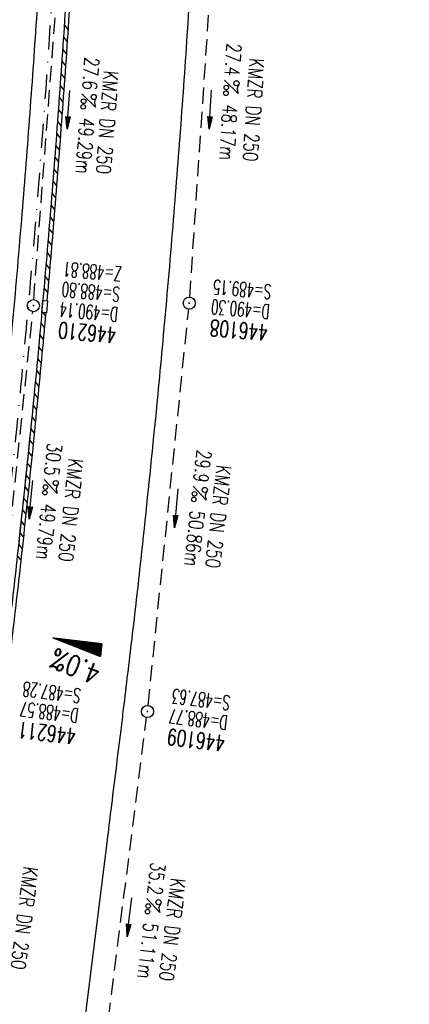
# Model space of a CAD drawing. Extents: x 459406 to 461721, y 413308 to 423218.
# Tile 65 of 256: x 461083 to 461131, y 415119 to 415241. Entities that reach past the tile are written whole.
import ezdxf
from ezdxf.enums import TextEntityAlignment as Align

# ---------------------------------------------------------------- set-up
doc = ezdxf.new("R2010")
doc.units = 0
doc.header["$LTSCALE"] = 2
doc.header["$MEASUREMENT"] = 0
for name, pattern in [('AUSGEZOGEN', [0]), ('GESTRICH-X2', [1.5, 1, -0.5]), ('STRICHPT-X3', [3, 1.5, -0.75, 0, -0.75])]:
    doc.linetypes.add(name, pattern=pattern)
doc.layers.get('0').update_dxf_attribs({"linetype": 'AUSGEZOGEN'})
for name, color, linetype in [('ACHSE', 1, 'STRICHPT-X3'), ('FBR', 8, 'CONTINUOUS'), ('GEF', 7, 'AUSGEZOGEN'), ('KANAL', 7, 'GESTRICH-X2'), ('PFEIL', 7, 'CONTINUOUS'), ('RINNE', 200, 'CONTINUOUS'), ('SCHACHTNR', 6, 'CONTINUOUS'), ('SCHSYMBOL', 7, 'AUSGEZOGEN'), ('TEXTO', 4, 'CONTINUOUS'), ('TEXTU', 4, 'CONTINUOUS')]:
    doc.layers.add(name, color=color, linetype=linetype)
doc.styles.add('ROMANS', font='romans.shx', dxfattribs={"width": 0.8})

# ---------------------------------------------------------------- blocks, each defined once
blk = doc.blocks.new('GST')
at = {"color": 0}
blk.add_circle((0, 0), 0.75, dxfattribs=at)
blk.add_point((0, 0), dxfattribs=at)
blk = doc.blocks.new('10')
blk.add_blockref('GST', (0, 0))
blk = doc.blocks.new('PROM')
blk.add_line((1.57, 1.82), (0.02, 0.02))
for centre, radius in [((0.32, 1.51), 0.317), ((0.94, 0.29), 0.283), ((1.64, 0.29), 0.283)]:
    blk.add_circle(centre, radius)
blk.add_arc((0.99, 2.68), 1.03, 239.1414, 303.3549)
blk = doc.blocks.new('PFEIL2')
at = {"color": 0}
for p, q in [((0.88, 0), (-2.4, -0.01)), ((0.88, -0.27), (0.88, 0.28)), ((0.88, 0.28), (2.43, 0.01)), ((0.91, 0.27), (0.88, 0.26)), ((0.97, 0.26), (0.88, 0.25)), ((1.02, 0.25), (0.88, 0.23)), ((1.07, 0.24), (0.88, 0.21)), ((1.13, 0.23), (0.88, 0.19)), ((1.18, 0.22), (0.88, 0.17)), ((1.24, 0.21), (0.88, 0.15)), ((1.29, 0.21), (0.88, 0.14)), ((1.34, 0.2), (0.88, 0.12)), ((1.4, 0.19), (0.88, 0.1)), ((1.45, 0.18), (0.88, 0.08)), ((1.51, 0.17), (0.88, 0.06)), ((1.56, 0.16), (0.88, 0.04)), ((1.61, 0.15), (0.88, 0.02)), ((1.67, 0.14), (0.88, 0.01)), ((1.72, 0.13), (0.88, -0.01)), ((1.78, 0.12), (0.88, -0.03)), ((1.83, 0.11), (0.88, -0.05)), ((1.88, 0.1), (0.88, -0.07)), ((1.94, 0.09), (0.88, -0.09)), ((2.05, 0.08), (0.88, -0.12)), ((1.99, 0.08), (0.88, -0.11)), ((2.1, 0.07), (0.88, -0.14)), ((2.15, 0.06), (0.88, -0.16)), ((2.21, 0.05), (0.88, -0.18)), ((2.26, 0.04), (0.88, -0.2)), ((2.32, 0.03), (0.88, -0.22)), ((2.37, 0.02), (0.88, -0.23)), ((2.42, 0.01), (0.88, -0.25)), ((2.43, 0.01), (0.88, -0.27))]:
    blk.add_line(p, q, dxfattribs=at)
blk = doc.blocks.new('*X8')
at = {"color": 0}
for p, q in [((725.83, 193.84), (727.44, 195.45)), ((725.83, 193.85), (727.43, 195.45)), ((725.83, 193.86), (727.42, 195.45)), ((725.83, 193.87), (727.41, 195.45)), ((725.83, 193.88), (727.4, 195.45)), ((725.83, 193.89), (727.39, 195.45)), ((725.83, 193.9), (727.38, 195.45)), ((725.83, 193.91), (727.37, 195.45)), ((725.83, 193.91), (727.37, 195.45)), ((725.83, 193.92), (727.36, 195.45)), ((725.83, 193.93), (727.35, 195.45)), ((725.83, 193.94), (727.34, 195.45)), ((725.83, 193.95), (727.33, 195.45)), ((725.83, 193.96), (727.32, 195.45)), ((725.83, 193.97), (727.31, 195.45)), ((725.83, 193.98), (727.3, 195.45)), ((725.83, 193.99), (727.29, 195.45)), ((725.83, 193.99), (727.29, 195.45)), ((725.83, 194), (727.28, 195.45)), ((725.83, 194.01), (727.27, 195.45)), ((725.83, 194.02), (727.26, 195.45)), ((725.83, 194.03), (727.25, 195.45)), ((725.83, 194.04), (727.24, 195.45)), ((725.83, 194.05), (727.23, 195.45)), ((725.83, 194.06), (727.22, 195.45)), ((725.83, 194.06), (727.21, 195.45)), ((725.83, 194.07), (727.21, 195.45)), ((725.83, 194.08), (727.2, 195.45)), ((725.83, 194.09), (727.19, 195.45)), ((725.83, 194.1), (727.18, 195.45)), ((725.83, 194.11), (727.17, 195.45)), ((725.83, 194.12), (727.16, 195.45)), ((725.83, 194.13), (727.15, 195.45)), ((725.83, 194.14), (727.14, 195.45)), ((725.83, 194.14), (727.14, 195.45)), ((725.83, 194.15), (727.13, 195.45)), ((725.83, 194.16), (727.12, 195.45)), ((725.83, 194.17), (727.11, 195.45)), ((725.83, 194.18), (727.1, 195.45)), ((725.83, 194.19), (727.09, 195.45)), ((725.83, 194.2), (727.08, 195.45)), ((725.83, 194.21), (727.07, 195.45)), ((725.83, 194.21), (727.06, 195.45)), ((725.83, 194.22), (727.06, 195.45)), ((725.83, 194.23), (727.05, 195.45)), ((725.83, 194.24), (727.04, 195.45)), ((725.83, 194.25), (727.03, 195.45)), ((725.83, 194.26), (727.02, 195.45)), ((725.83, 194.27), (727.01, 195.45)), ((725.83, 194.28), (727, 195.45)), ((725.83, 194.29), (726.99, 195.45)), ((725.83, 194.29), (726.99, 195.45)), ((725.83, 194.3), (726.98, 195.45)), ((725.83, 194.31), (726.97, 195.45)), ((725.83, 194.32), (726.96, 195.45)), ((725.83, 194.33), (726.95, 195.45)), ((725.83, 194.34), (726.94, 195.45)), ((725.83, 194.35), (726.93, 195.45)), ((725.83, 194.36), (726.92, 195.45)), ((725.83, 194.37), (726.91, 195.45)), ((725.83, 194.37), (726.91, 195.45)), ((725.83, 194.38), (726.9, 195.45)), ((725.83, 194.39), (726.89, 195.45)), ((725.83, 194.4), (726.88, 195.45)), ((725.83, 194.41), (726.87, 195.45)), ((725.83, 194.42), (726.86, 195.45)), ((725.83, 194.43), (726.85, 195.45)), ((725.83, 194.44), (726.84, 195.45)), ((725.83, 194.44), (726.83, 195.45)), ((725.83, 194.45), (726.83, 195.45)), ((725.83, 194.46), (726.82, 195.45)), ((725.83, 194.47), (726.81, 195.45)), ((725.83, 194.48), (726.8, 195.45)), ((725.83, 194.49), (726.79, 195.45)), ((725.83, 194.5), (726.78, 195.45)), ((725.83, 194.51), (726.77, 195.45)), ((725.83, 194.52), (726.76, 195.45)), ((725.83, 194.52), (726.76, 195.45)), ((725.83, 194.53), (726.75, 195.45)), ((725.83, 194.54), (726.74, 195.45)), ((725.83, 194.55), (726.73, 195.45)), ((725.83, 194.56), (726.72, 195.45)), ((725.83, 194.57), (726.71, 195.45)), ((725.83, 194.58), (726.7, 195.45)), ((725.83, 194.59), (726.69, 195.45)), ((725.83, 194.59), (726.68, 195.45)), ((725.83, 194.6), (726.68, 195.45)), ((725.83, 194.61), (726.67, 195.45)), ((725.83, 194.62), (726.66, 195.45)), ((725.83, 194.63), (726.65, 195.45)), ((725.83, 194.64), (726.64, 195.45)), ((725.83, 194.65), (726.63, 195.45)), ((725.83, 194.66), (726.62, 195.45)), ((725.83, 194.67), (726.61, 195.45)), ((725.83, 194.67), (726.61, 195.45)), ((725.83, 194.68), (726.6, 195.45)), ((725.83, 194.69), (726.59, 195.45)), ((725.83, 194.7), (726.58, 195.45)), ((725.83, 194.71), (726.57, 195.45)), ((725.83, 194.72), (726.56, 195.45)), ((725.83, 194.73), (726.55, 195.45)), ((725.83, 194.74), (726.54, 195.45)), ((725.83, 194.75), (726.53, 195.45)), ((725.83, 194.75), (726.53, 195.45)), ((725.83, 194.76), (726.52, 195.45)), ((725.83, 194.77), (726.51, 195.45)), ((725.83, 194.78), (726.5, 195.45)), ((725.83, 194.79), (726.49, 195.45)), ((725.83, 194.8), (726.48, 195.45)), ((725.83, 194.81), (726.47, 195.45)), ((725.83, 194.82), (726.46, 195.45)), ((725.83, 194.82), (726.45, 195.45)), ((725.83, 194.83), (726.45, 195.45)), ((725.83, 194.84), (726.44, 195.45)), ((725.83, 194.85), (726.43, 195.45)), ((725.83, 194.86), (726.42, 195.45)), ((725.83, 194.87), (726.41, 195.45)), ((725.83, 194.88), (726.4, 195.45)), ((725.83, 194.89), (726.39, 195.45)), ((725.83, 194.9), (726.38, 195.45)), ((725.83, 194.9), (726.38, 195.45)), ((725.83, 194.91), (726.37, 195.45)), ((725.83, 194.92), (726.36, 195.45)), ((725.83, 194.93), (726.35, 195.45)), ((725.83, 194.94), (726.34, 195.45)), ((725.83, 194.95), (726.33, 195.45)), ((725.83, 194.96), (726.32, 195.45)), ((725.83, 194.97), (726.31, 195.45)), ((725.83, 194.98), (726.3, 195.45)), ((725.83, 194.98), (726.3, 195.45)), ((725.83, 194.99), (726.29, 195.45)), ((725.83, 195), (726.28, 195.45)), ((725.83, 195.01), (726.27, 195.45)), ((725.83, 195.02), (726.26, 195.45)), ((725.83, 195.03), (726.25, 195.45)), ((725.83, 195.04), (726.24, 195.45)), ((725.83, 195.05), (726.23, 195.45)), ((725.83, 195.05), (726.22, 195.45)), ((725.83, 195.06), (726.22, 195.45)), ((725.83, 195.07), (726.21, 195.45)), ((725.83, 195.08), (726.2, 195.45)), ((725.83, 195.09), (726.19, 195.45)), ((725.83, 195.1), (726.18, 195.45)), ((725.83, 195.11), (726.17, 195.45)), ((725.83, 195.12), (726.16, 195.45)), ((725.83, 195.13), (726.15, 195.45)), ((725.83, 195.13), (726.15, 195.45)), ((725.83, 195.14), (726.14, 195.45)), ((725.83, 195.15), (726.13, 195.45)), ((725.83, 195.16), (726.12, 195.45)), ((725.83, 195.17), (726.11, 195.45)), ((725.83, 195.18), (726.1, 195.45)), ((725.83, 195.19), (726.09, 195.45)), ((725.83, 195.2), (726.08, 195.45)), ((725.83, 195.2), (726.07, 195.45)), ((725.83, 195.21), (726.07, 195.45)), ((725.83, 195.22), (726.06, 195.45)), ((725.83, 195.23), (726.05, 195.45)), ((725.83, 195.24), (726.04, 195.45)), ((725.83, 195.25), (726.03, 195.45)), ((725.83, 195.26), (726.02, 195.45)), ((725.83, 195.27), (726.01, 195.45)), ((725.83, 195.28), (726, 195.45)), ((725.83, 195.28), (726, 195.45)), ((725.83, 195.29), (725.99, 195.45)), ((725.83, 195.3), (725.98, 195.45)), ((725.83, 195.31), (725.97, 195.45)), ((725.83, 195.32), (725.96, 195.45)), ((725.83, 195.33), (725.95, 195.45)), ((725.83, 195.34), (725.94, 195.45)), ((725.83, 195.35), (725.93, 195.45)), ((725.83, 195.36), (725.92, 195.45)), ((725.83, 195.36), (725.92, 195.45)), ((725.83, 195.37), (725.91, 195.45)), ((725.83, 195.38), (725.9, 195.45)), ((725.83, 195.39), (725.89, 195.45)), ((725.83, 195.4), (725.88, 195.45)), ((725.83, 195.41), (725.87, 195.45)), ((725.83, 195.42), (725.86, 195.45)), ((725.83, 195.43), (725.85, 195.45)), ((725.83, 195.43), (725.84, 195.45)), ((725.83, 195.44), (725.84, 195.45)), ((725.83, 193.83), (727.43, 195.43)), ((725.83, 193.82), (727.43, 195.42)), ((725.83, 193.81), (727.43, 195.41)), ((725.83, 193.8), (727.42, 195.4)), ((725.83, 193.79), (727.42, 195.38)), ((725.83, 193.78), (727.42, 195.37)), ((725.83, 193.77), (727.41, 195.36)), ((725.83, 193.76), (727.41, 195.35)), ((725.83, 193.76), (727.41, 195.34)), ((725.83, 193.75), (727.4, 195.32)), ((725.83, 193.74), (727.4, 195.31)), ((725.83, 193.73), (727.4, 195.3)), ((725.83, 193.72), (727.4, 195.29)), ((725.83, 193.71), (727.39, 195.28)), ((725.83, 193.7), (727.39, 195.26)), ((725.83, 193.69), (727.39, 195.25)), ((725.83, 193.68), (727.38, 195.24)), ((725.83, 193.68), (727.38, 195.23)), ((725.83, 193.67), (727.38, 195.22)), ((725.83, 193.66), (727.37, 195.2)), ((725.83, 193.65), (727.37, 195.19)), ((725.83, 193.64), (727.37, 195.18)), ((725.83, 193.63), (727.36, 195.17)), ((725.83, 193.62), (727.36, 195.16)), ((725.83, 193.61), (727.36, 195.14)), ((725.83, 193.61), (727.35, 195.13)), ((725.83, 193.6), (727.35, 195.12)), ((725.83, 193.59), (727.35, 195.11)), ((725.83, 193.58), (727.34, 195.1)), ((725.83, 193.57), (727.34, 195.08)), ((725.83, 193.56), (727.34, 195.07)), ((725.83, 193.55), (727.34, 195.06)), ((725.83, 193.54), (727.33, 195.05)), ((725.83, 193.53), (727.33, 195.04)), ((725.83, 193.53), (727.33, 195.02)), ((725.83, 193.52), (727.32, 195.01)), ((725.83, 193.51), (727.32, 195)), ((725.83, 193.5), (727.32, 194.99)), ((725.83, 193.49), (727.31, 194.98)), ((725.83, 193.48), (727.31, 194.96)), ((725.83, 193.47), (727.31, 194.95)), ((725.83, 193.46), (727.3, 194.94)), ((725.83, 193.45), (727.3, 194.93)), ((725.83, 193.45), (727.3, 194.92)), ((725.83, 193.44), (727.29, 194.91)), ((725.83, 193.43), (727.29, 194.89)), ((725.83, 193.42), (727.29, 194.88)), ((725.83, 193.41), (727.29, 194.87)), ((725.83, 193.4), (727.28, 194.86)), ((725.83, 193.39), (727.28, 194.85)), ((725.83, 193.38), (727.28, 194.83)), ((725.83, 193.38), (727.27, 194.82)), ((725.83, 193.37), (727.27, 194.81)), ((725.83, 193.36), (727.27, 194.8)), ((725.83, 193.35), (727.26, 194.79)), ((725.83, 193.34), (727.26, 194.77)), ((725.83, 193.33), (727.26, 194.76)), ((725.83, 193.32), (727.25, 194.75)), ((725.83, 193.31), (727.25, 194.74)), ((725.83, 193.3), (727.25, 194.73)), ((725.83, 193.3), (727.24, 194.71)), ((725.83, 193.29), (727.24, 194.7)), ((725.83, 193.28), (727.24, 194.69)), ((725.83, 193.27), (727.23, 194.68)), ((725.83, 193.26), (727.23, 194.67)), ((725.83, 193.25), (727.23, 194.65)), ((725.83, 193.24), (727.23, 194.64)), ((725.83, 193.23), (727.22, 194.63)), ((725.83, 193.22), (727.22, 194.62)), ((725.83, 193.22), (727.22, 194.61)), ((725.83, 193.21), (727.21, 194.59)), ((725.83, 193.2), (727.21, 194.58)), ((725.83, 193.19), (727.21, 194.57)), ((725.83, 193.18), (727.2, 194.56)), ((725.83, 193.17), (727.2, 194.55)), ((725.83, 193.16), (727.2, 194.53)), ((725.83, 193.15), (727.19, 194.52)), ((725.83, 193.15), (727.19, 194.51)), ((725.83, 193.14), (727.19, 194.5)), ((725.83, 193.13), (727.18, 194.49)), ((725.83, 193.12), (727.18, 194.47)), ((725.83, 193.11), (727.18, 194.46)), ((725.83, 193.1), (727.17, 194.45)), ((725.83, 193.09), (727.17, 194.44)), ((725.83, 193.08), (727.17, 194.43)), ((725.83, 193.07), (727.17, 194.41)), ((725.83, 193.07), (727.16, 194.4)), ((725.83, 193.06), (727.16, 194.39)), ((725.83, 193.05), (727.16, 194.38)), ((725.83, 193.04), (727.15, 194.37)), ((725.83, 193.03), (727.15, 194.35)), ((725.83, 193.02), (727.15, 194.34)), ((725.83, 193.01), (727.14, 194.33)), ((725.83, 193), (727.14, 194.32)), ((725.83, 193), (727.14, 194.31)), ((725.83, 192.99), (727.13, 194.29)), ((725.83, 192.98), (727.13, 194.28)), ((725.83, 192.97), (727.13, 194.27)), ((725.83, 192.96), (727.12, 194.26)), ((725.83, 192.95), (727.12, 194.25)), ((725.83, 192.94), (727.12, 194.23)), ((725.83, 192.93), (727.11, 194.22)), ((725.83, 192.92), (727.11, 194.21)), ((725.83, 192.92), (727.11, 194.2)), ((725.83, 192.91), (727.11, 194.19)), ((725.83, 192.9), (727.1, 194.17)), ((725.83, 192.89), (727.1, 194.16)), ((725.83, 192.88), (727.1, 194.15)), ((725.83, 192.87), (727.09, 194.14)), ((725.83, 192.86), (727.09, 194.13)), ((725.83, 192.85), (727.09, 194.11)), ((725.83, 192.84), (727.08, 194.1)), ((725.83, 192.84), (727.08, 194.09)), ((725.83, 192.83), (727.08, 194.08)), ((725.83, 192.82), (727.07, 194.07)), ((725.83, 192.81), (727.07, 194.05)), ((725.83, 192.8), (727.07, 194.04)), ((725.83, 192.79), (727.06, 194.03)), ((725.83, 192.78), (727.06, 194.02)), ((725.83, 192.77), (727.06, 194.01)), ((725.83, 192.77), (727.05, 193.99)), ((725.83, 192.76), (727.05, 193.98)), ((725.83, 192.75), (727.05, 193.97)), ((725.83, 192.74), (727.05, 193.96)), ((725.83, 192.73), (727.04, 193.95)), ((725.83, 192.72), (727.04, 193.93)), ((725.83, 192.71), (727.04, 193.92)), ((725.83, 192.7), (727.03, 193.91)), ((725.83, 192.69), (727.03, 193.9)), ((725.83, 192.69), (727.03, 193.89)), ((725.83, 192.68), (727.02, 193.87)), ((725.83, 192.67), (727.02, 193.86)), ((725.83, 192.66), (727.02, 193.85)), ((725.83, 192.65), (727.01, 193.84)), ((725.83, 192.64), (727.01, 193.83)), ((725.83, 192.63), (727.01, 193.81)), ((725.83, 192.62), (727, 193.8)), ((725.83, 192.62), (727, 193.79)), ((725.83, 192.61), (727, 193.78)), ((725.83, 192.6), (726.99, 193.77)), ((725.83, 192.59), (726.99, 193.75)), ((725.83, 192.58), (726.99, 193.74)), ((725.83, 192.57), (726.99, 193.73)), ((725.83, 192.56), (726.98, 193.72)), ((725.83, 192.55), (726.98, 193.71)), ((725.83, 192.54), (726.98, 193.69)), ((725.83, 192.54), (726.97, 193.68)), ((725.83, 192.53), (726.97, 193.67)), ((725.83, 192.52), (726.97, 193.66)), ((725.83, 192.51), (726.96, 193.65)), ((725.83, 192.5), (726.96, 193.63)), ((725.83, 192.49), (726.96, 193.62)), ((725.83, 192.48), (726.95, 193.61)), ((725.83, 192.47), (726.95, 193.6)), ((725.83, 192.46), (726.95, 193.59)), ((725.83, 192.46), (726.94, 193.57)), ((725.83, 192.45), (726.94, 193.56)), ((725.83, 192.44), (726.94, 193.55)), ((725.83, 192.43), (726.94, 193.54)), ((725.83, 192.42), (726.93, 193.53)), ((725.83, 192.41), (726.93, 193.51)), ((725.83, 192.4), (726.93, 193.5)), ((725.83, 192.39), (726.92, 193.49)), ((725.83, 192.39), (726.92, 193.48)), ((725.83, 192.38), (726.92, 193.47)), ((725.83, 192.37), (726.91, 193.45)), ((725.83, 192.36), (726.91, 193.44)), ((725.83, 192.35), (726.91, 193.43)), ((725.83, 192.34), (726.9, 193.42)), ((725.83, 192.33), (726.9, 193.41)), ((725.83, 192.32), (726.9, 193.39)), ((725.83, 192.31), (726.89, 193.38)), ((725.83, 192.31), (726.89, 193.37)), ((725.83, 192.3), (726.89, 193.36)), ((725.83, 192.29), (726.88, 193.35)), ((725.83, 192.28), (726.88, 193.33)), ((725.83, 192.27), (726.88, 193.32)), ((725.83, 192.26), (726.88, 193.31)), ((725.83, 192.25), (726.87, 193.3)), ((725.83, 192.24), (726.87, 193.29)), ((725.83, 192.24), (726.87, 193.27)), ((725.83, 192.23), (726.86, 193.26)), ((725.83, 192.22), (726.86, 193.25)), ((725.83, 192.21), (726.86, 193.24)), ((725.83, 192.2), (726.85, 193.23)), ((725.83, 192.19), (726.85, 193.21)), ((725.83, 192.18), (726.85, 193.2)), ((725.83, 192.17), (726.84, 193.19)), ((725.83, 192.16), (726.84, 193.18)), ((725.83, 192.16), (726.84, 193.17)), ((725.83, 192.15), (726.83, 193.15)), ((725.83, 192.14), (726.83, 193.14)), ((725.83, 192.13), (726.83, 193.13)), ((725.83, 192.12), (726.82, 193.12)), ((725.83, 192.11), (726.82, 193.11)), ((725.83, 192.1), (726.82, 193.09)), ((725.83, 192.09), (726.82, 193.08)), ((725.83, 192.08), (726.81, 193.07)), ((725.83, 192.08), (726.81, 193.06)), ((725.83, 192.07), (726.81, 193.05)), ((725.83, 192.06), (726.8, 193.03)), ((725.83, 192.05), (726.8, 193.02)), ((725.83, 192.04), (726.8, 193.01)), ((725.83, 192.03), (726.79, 193)), ((725.83, 192.02), (726.79, 192.99)), ((725.83, 192.01), (726.79, 192.97)), ((725.83, 192.01), (726.78, 192.96)), ((725.83, 192), (726.78, 192.95)), ((725.83, 191.99), (726.78, 192.94)), ((725.83, 191.98), (726.77, 192.93)), ((725.83, 191.97), (726.77, 192.91)), ((725.83, 191.96), (726.77, 192.9)), ((725.83, 191.95), (726.76, 192.89)), ((725.83, 191.94), (726.76, 192.88)), ((725.83, 191.93), (726.76, 192.87)), ((725.83, 191.93), (726.76, 192.85)), ((725.83, 191.92), (726.75, 192.84)), ((725.83, 191.91), (726.75, 192.83)), ((725.83, 191.9), (726.75, 192.82)), ((725.83, 191.89), (726.74, 192.81)), ((725.83, 191.88), (726.74, 192.79)), ((725.83, 191.87), (726.74, 192.78)), ((725.83, 191.86), (726.73, 192.77)), ((725.83, 191.85), (726.73, 192.76)), ((725.83, 191.85), (726.73, 192.75)), ((725.83, 191.84), (726.72, 192.73)), ((725.83, 191.83), (726.72, 192.72)), ((725.83, 191.82), (726.72, 192.71)), ((725.83, 191.81), (726.71, 192.7)), ((725.83, 191.8), (726.71, 192.69)), ((725.83, 191.79), (726.71, 192.67)), ((725.83, 191.78), (726.7, 192.66)), ((725.83, 191.78), (726.7, 192.65)), ((725.83, 191.77), (726.7, 192.64)), ((725.83, 191.76), (726.7, 192.63)), ((725.83, 191.75), (726.69, 192.61)), ((725.83, 191.74), (726.69, 192.6)), ((725.83, 191.73), (726.69, 192.59)), ((725.83, 191.72), (726.68, 192.58)), ((725.83, 191.71), (726.68, 192.57)), ((725.83, 191.7), (726.68, 192.55)), ((725.83, 191.7), (726.67, 192.54)), ((725.83, 191.69), (726.67, 192.53)), ((725.83, 191.68), (726.67, 192.52)), ((725.83, 191.67), (726.66, 192.51)), ((725.83, 191.66), (726.66, 192.49)), ((725.83, 191.65), (726.66, 192.48)), ((725.83, 191.64), (726.65, 192.47)), ((725.83, 191.63), (726.65, 192.46)), ((725.83, 191.63), (726.65, 192.45)), ((725.83, 191.62), (726.64, 192.43)), ((725.83, 191.61), (726.64, 192.42)), ((725.83, 191.6), (726.64, 192.41)), ((725.83, 191.59), (726.64, 192.4)), ((725.83, 191.58), (726.63, 192.39)), ((725.83, 191.57), (726.63, 192.37)), ((725.83, 191.56), (726.63, 192.36)), ((725.83, 191.55), (726.62, 192.35)), ((725.83, 191.55), (726.62, 192.34)), ((725.83, 191.54), (726.62, 192.33)), ((725.83, 191.53), (726.61, 192.31)), ((725.83, 191.52), (726.61, 192.3)), ((725.83, 191.51), (726.61, 192.29)), ((725.83, 191.5), (726.6, 192.28)), ((725.83, 191.49), (726.6, 192.27)), ((725.83, 191.48), (726.6, 192.25)), ((725.83, 191.47), (726.59, 192.24)), ((725.83, 191.47), (726.59, 192.23)), ((725.83, 191.46), (726.59, 192.22)), ((725.83, 191.45), (726.59, 192.21)), ((725.83, 191.44), (726.58, 192.19)), ((725.83, 191.43), (726.58, 192.18)), ((725.83, 191.42), (726.58, 192.17)), ((725.83, 191.41), (726.57, 192.16)), ((725.83, 191.4), (726.57, 192.15)), ((725.83, 191.4), (726.57, 192.13)), ((725.83, 191.39), (726.56, 192.12)), ((725.83, 191.38), (726.56, 192.11)), ((725.83, 191.37), (726.56, 192.1)), ((725.83, 191.36), (726.55, 192.09)), ((725.83, 191.35), (726.55, 192.07)), ((725.83, 191.34), (726.55, 192.06)), ((725.83, 191.33), (726.54, 192.05)), ((725.83, 191.32), (726.54, 192.04)), ((725.83, 191.32), (726.54, 192.03)), ((725.83, 191.31), (726.53, 192.01)), ((725.83, 191.3), (726.53, 192)), ((725.83, 191.29), (726.53, 191.99)), ((725.83, 191.28), (726.53, 191.98)), ((725.83, 191.27), (726.52, 191.97)), ((725.83, 191.26), (726.52, 191.95)), ((725.83, 191.25), (726.52, 191.94)), ((725.83, 191.25), (726.51, 191.93)), ((725.83, 191.24), (726.51, 191.92)), ((725.83, 191.23), (726.51, 191.91)), ((725.83, 191.22), (726.5, 191.89)), ((725.83, 191.21), (726.5, 191.88)), ((725.83, 191.2), (726.5, 191.87)), ((725.83, 191.19), (726.49, 191.86)), ((725.83, 191.18), (726.49, 191.85)), ((725.83, 191.17), (726.49, 191.84)), ((725.83, 191.17), (726.48, 191.82)), ((725.83, 191.16), (726.48, 191.81)), ((725.83, 191.15), (726.48, 191.8)), ((725.83, 191.14), (726.47, 191.79)), ((725.83, 191.13), (726.47, 191.78)), ((725.83, 191.12), (726.47, 191.76)), ((725.83, 191.11), (726.47, 191.75)), ((725.83, 191.1), (726.46, 191.74)), ((725.83, 191.09), (726.46, 191.73)), ((725.83, 191.09), (726.46, 191.72)), ((725.83, 191.08), (726.45, 191.7)), ((725.83, 191.07), (726.45, 191.69)), ((725.83, 191.06), (726.45, 191.68)), ((725.83, 191.05), (726.44, 191.67)), ((725.83, 191.04), (726.44, 191.66)), ((725.83, 191.03), (726.44, 191.64)), ((725.83, 191.02), (726.43, 191.63)), ((725.83, 191.02), (726.43, 191.62)), ((725.83, 191.01), (726.43, 191.61)), ((725.83, 191), (726.42, 191.6)), ((725.83, 190.99), (726.42, 191.58)), ((725.83, 190.98), (726.42, 191.57)), ((725.83, 190.97), (726.41, 191.56)), ((725.83, 190.96), (726.41, 191.55)), ((725.83, 190.95), (726.41, 191.54)), ((725.83, 190.94), (726.41, 191.52)), ((725.83, 190.94), (726.4, 191.51)), ((725.83, 190.93), (726.4, 191.5)), ((725.83, 190.92), (726.4, 191.49)), ((725.83, 190.91), (726.39, 191.48)), ((725.83, 190.9), (726.39, 191.46)), ((725.83, 190.89), (726.39, 191.45)), ((725.83, 190.88), (726.38, 191.44)), ((725.83, 190.87), (726.38, 191.43)), ((725.83, 190.87), (726.38, 191.42)), ((725.83, 190.86), (726.37, 191.4)), ((725.83, 190.85), (726.37, 191.39)), ((725.83, 190.84), (726.37, 191.38)), ((725.83, 190.83), (726.36, 191.37)), ((725.83, 190.82), (726.36, 191.36)), ((725.83, 190.81), (726.36, 191.34)), ((725.83, 190.8), (726.35, 191.33)), ((725.83, 190.79), (726.35, 191.32)), ((725.83, 190.79), (726.35, 191.31)), ((725.83, 190.78), (726.35, 191.3)), ((725.83, 190.77), (726.34, 191.28)), ((725.83, 190.76), (726.34, 191.27)), ((725.83, 190.75), (726.34, 191.26)), ((725.83, 190.74), (726.33, 191.25)), ((725.83, 190.73), (726.33, 191.24)), ((725.83, 190.72), (726.33, 191.22)), ((725.83, 190.71), (726.32, 191.21)), ((725.83, 190.71), (726.32, 191.2)), ((725.83, 190.7), (726.32, 191.19)), ((725.83, 190.69), (726.31, 191.18)), ((725.83, 190.68), (726.31, 191.16)), ((725.83, 190.67), (726.31, 191.15)), ((725.83, 190.66), (726.3, 191.14)), ((725.83, 190.65), (726.3, 191.13)), ((725.83, 190.64), (726.3, 191.12)), ((725.83, 190.64), (726.29, 191.1)), ((725.83, 190.63), (726.29, 191.09)), ((725.83, 190.62), (726.29, 191.08)), ((725.83, 190.61), (726.29, 191.07)), ((725.83, 190.6), (726.28, 191.06)), ((725.83, 190.59), (726.28, 191.04)), ((725.83, 190.58), (726.28, 191.03)), ((725.83, 190.57), (726.27, 191.02)), ((725.83, 190.56), (726.27, 191.01)), ((725.83, 190.56), (726.27, 191)), ((725.83, 190.55), (726.26, 190.98)), ((725.83, 190.54), (726.26, 190.97)), ((725.83, 190.53), (726.26, 190.96)), ((725.83, 190.52), (726.25, 190.95)), ((725.83, 190.51), (726.25, 190.94)), ((725.83, 190.5), (726.25, 190.92)), ((725.83, 190.49), (726.24, 190.91)), ((725.83, 190.48), (726.24, 190.9)), ((725.83, 190.48), (726.24, 190.89)), ((725.83, 190.47), (726.24, 190.88)), ((725.83, 190.46), (726.23, 190.86)), ((725.83, 190.45), (726.23, 190.85)), ((725.83, 190.44), (726.23, 190.84)), ((725.83, 190.43), (726.22, 190.83)), ((725.83, 190.42), (726.22, 190.82)), ((725.83, 190.41), (726.22, 190.8)), ((725.83, 190.41), (726.21, 190.79)), ((725.83, 190.4), (726.21, 190.78)), ((725.83, 190.39), (726.21, 190.77)), ((725.83, 190.38), (726.2, 190.76)), ((725.83, 190.37), (726.2, 190.74)), ((725.83, 190.36), (726.2, 190.73)), ((725.83, 190.35), (726.19, 190.72)), ((725.83, 190.34), (726.19, 190.71)), ((725.83, 190.33), (726.19, 190.7)), ((725.83, 190.33), (726.18, 190.68)), ((725.83, 190.32), (726.18, 190.67)), ((725.83, 190.31), (726.18, 190.66)), ((725.83, 190.3), (726.18, 190.65)), ((725.83, 190.29), (726.17, 190.64)), ((725.83, 190.28), (726.17, 190.62)), ((725.83, 190.27), (726.17, 190.61)), ((725.83, 190.26), (726.16, 190.6)), ((725.83, 190.26), (726.16, 190.59)), ((725.83, 190.25), (726.16, 190.58)), ((725.83, 190.24), (726.15, 190.56)), ((725.83, 190.23), (726.15, 190.55)), ((725.83, 190.22), (726.15, 190.54)), ((725.83, 190.21), (726.14, 190.53)), ((725.83, 190.2), (726.14, 190.52)), ((725.83, 190.19), (726.14, 190.5)), ((725.83, 190.18), (726.13, 190.49)), ((725.83, 190.18), (726.13, 190.48)), ((725.83, 190.17), (726.13, 190.47)), ((725.83, 190.16), (726.12, 190.46)), ((725.83, 190.15), (726.12, 190.44)), ((725.83, 190.14), (726.12, 190.43)), ((725.83, 190.13), (726.12, 190.42)), ((725.83, 190.12), (726.11, 190.41)), ((725.83, 190.11), (726.11, 190.4)), ((725.83, 190.1), (726.11, 190.38)), ((725.83, 190.1), (726.1, 190.37)), ((725.83, 190.09), (726.1, 190.36)), ((725.83, 190.08), (726.1, 190.35)), ((725.83, 190.07), (726.09, 190.34)), ((725.83, 190.06), (726.09, 190.32)), ((725.83, 190.05), (726.09, 190.31)), ((725.83, 190.04), (726.08, 190.3)), ((725.83, 190.03), (726.08, 190.29)), ((725.83, 190.03), (726.08, 190.28)), ((725.83, 190.02), (726.07, 190.26)), ((725.83, 190.01), (726.07, 190.25)), ((725.83, 190), (726.07, 190.24)), ((725.83, 189.99), (726.06, 190.23)), ((725.83, 189.98), (726.06, 190.22)), ((725.83, 189.97), (726.06, 190.2)), ((725.83, 189.96), (726.06, 190.19)), ((725.83, 189.95), (726.05, 190.18)), ((725.83, 189.95), (726.05, 190.17)), ((725.83, 189.94), (726.05, 190.16)), ((725.83, 189.93), (726.04, 190.14)), ((725.83, 189.92), (726.04, 190.13)), ((725.83, 189.91), (726.04, 190.12)), ((725.83, 189.9), (726.03, 190.11)), ((725.83, 189.89), (726.03, 190.1)), ((725.83, 189.88), (726.03, 190.08)), ((725.83, 189.88), (726.02, 190.07)), ((725.83, 189.87), (726.02, 190.06)), ((725.83, 189.86), (726.02, 190.05)), ((725.83, 189.85), (726.01, 190.04)), ((725.83, 189.84), (726.01, 190.02)), ((725.83, 189.83), (726.01, 190.01)), ((725.83, 189.82), (726, 190)), ((725.83, 189.81), (726, 189.99)), ((725.83, 189.8), (726, 189.98)), ((725.83, 189.8), (726, 189.96)), ((725.83, 189.79), (725.99, 189.95)), ((725.83, 189.78), (725.99, 189.94)), ((725.83, 189.77), (725.99, 189.93)), ((725.83, 189.76), (725.98, 189.92)), ((725.83, 189.75), (725.98, 189.9)), ((725.83, 189.74), (725.98, 189.89)), ((725.83, 189.73), (725.97, 189.88)), ((725.83, 189.72), (725.97, 189.87)), ((725.83, 189.72), (725.97, 189.86)), ((725.83, 189.71), (725.96, 189.84)), ((725.83, 189.7), (725.96, 189.83)), ((725.83, 189.69), (725.96, 189.82)), ((725.83, 189.68), (725.95, 189.81)), ((725.83, 189.67), (725.95, 189.8)), ((725.83, 189.66), (725.95, 189.78)), ((725.83, 189.65), (725.94, 189.77)), ((725.83, 189.65), (725.94, 189.76)), ((725.83, 189.64), (725.94, 189.75)), ((725.83, 189.63), (725.94, 189.74)), ((725.83, 189.62), (725.93, 189.72)), ((725.83, 189.61), (725.93, 189.71)), ((725.83, 189.6), (725.93, 189.7)), ((725.83, 189.59), (725.92, 189.69)), ((725.83, 189.58), (725.92, 189.68)), ((725.83, 189.57), (725.92, 189.66)), ((725.83, 189.57), (725.91, 189.65)), ((725.83, 189.56), (725.91, 189.64)), ((725.83, 189.55), (725.91, 189.63)), ((725.83, 189.54), (725.9, 189.62)), ((725.83, 189.53), (725.9, 189.6)), ((725.83, 189.52), (725.9, 189.59)), ((725.83, 189.51), (725.89, 189.58)), ((725.83, 189.5), (725.89, 189.57)), ((725.83, 189.49), (725.89, 189.56)), ((725.83, 189.49), (725.89, 189.54)), ((725.83, 189.48), (725.88, 189.53)), ((725.83, 189.47), (725.88, 189.52)), ((725.83, 189.46), (725.88, 189.51)), ((725.83, 189.45), (725.87, 189.5)), ((725.83, 189.44), (725.87, 189.48)), ((725.83, 189.43), (725.87, 189.47)), ((725.83, 189.42), (725.86, 189.46)), ((725.83, 189.42), (725.86, 189.45)), ((725.83, 189.41), (725.86, 189.44)), ((725.83, 189.4), (725.85, 189.42)), ((725.83, 189.39), (725.85, 189.41)), ((725.83, 189.38), (725.85, 189.4)), ((725.83, 189.37), (725.84, 189.39)), ((725.83, 189.36), (725.84, 189.38)), ((725.83, 189.35), (725.84, 189.36)), ((725.83, 189.34), (725.83, 189.35)), ((725.83, 189.34), (725.83, 189.34))]:
    blk.add_line(p, q, dxfattribs=at)
blk = doc.blocks.new('GEF')
at = {"color": 0}
for p, q in [((0.01, 0.02), (0.01, 6.15)), ((1.62, 6.15), (0.01, 0.02)), ((0.01, 6.15), (1.62, 6.15))]:
    blk.add_line(p, q, dxfattribs=at)
blk.add_blockref('*X8', (-725.82, -189.3), dxfattribs=at)

msp = doc.modelspace()

# ---------------------------------------------------------------- linework, layer by layer
at = {"layer": 'ACHSE', "flags": 128}
msp.add_lwpolyline([(460985.55, 416976.25), (460982.74, 416926.33), (460979.94, 416876.41), (460977.13, 416826.49), (460974.32, 416776.57), (460971.52, 416726.64), (460968.71, 416676.72), (460965.91, 416626.8), (460963.1, 416576.88, 0), (460961.73, 416552.57, 0), (460960.29, 416526.96, -0.000009), (460958.89, 416502, 0.00001), (460957.49, 416477.04, 0.000001), (460956.79, 416464.56, -0.000001), (460956.08, 416452.08), (460954.68, 416427.12), (460953.28, 416402.16), (460951.88, 416377.2, 0.000027), (460951.18, 416364.91, -0.000114), (460950.49, 416352.62, -0.000169), (460950.49, 416352.58, 0.000019), (460950.47, 416352.23, 0.002347), (460949.96, 416342.5, 0.0015), (460949.28, 416327.26, 0.002663), (460948.89, 416316.3, 0.002084), (460948.51, 416302.28, 0.002087), (460948.28, 416289.78, 0.002085), (460948.16, 416277.28, 0.002085), (460948.14, 416264.78, 0.002085), (460948.22, 416252.28, 0.002086), (460948.41, 416239.77, 0.002088), (460948.7, 416227.28, 0.002084), (460949.09, 416214.79, 0.002083), (460949.59, 416202.3, 0.002081), (460950.2, 416189.81, 0.002082), (460950.91, 416177.34, 0.002086), (460951.72, 416164.86, 0.002086), (460952.64, 416152.4, 0.002087), (460953.65, 416139.94, 0.002084), (460954.78, 416127.49, 0.002085), (460956.01, 416115.04, 0.002088), (460957.34, 416102.62, 0.002086), (460958.77, 416090.21, 0.002083), (460960.31, 416077.8, 0.002082), (460961.96, 416065.39, 0.002087), (460963.7, 416053.03, 0.002086), (460965.55, 416040.67, 0.002083), (460967.5, 416028.32, 0.00208), (460969.55, 416015.99, 0.002081), (460971.71, 416003.67, 0.002087), (460973.97, 415991.38, 0.002089), (460976.33, 415979.11, 0.002087), (460978.79, 415966.87, 0.002082), (460981.36, 415954.62, 0.002082), (460984.15, 415941.87, 0.002276), (460986.8, 415930.22, 0.001902), (460990.24, 415915.65, 0.002837), (460992.65, 415905.91, 0.000643), (460995.49, 415894.71, 0.001405), (460996.81, 415889.6, 0), (460998.53, 415883.01, 0.000001), (460998.87, 415881.7), (461005.19, 415857.51, 0.000017), (461008.35, 415845.42, -0.000015), (461011.51, 415833.32, -0.000002), (461014.67, 415821.23, -0.000002), (461017.83, 415809.14, -0.000001), (461020.99, 415797.04, 0.000005), (461024.15, 415784.95), (461030.47, 415760.76), (461036.79, 415736.57, 0.000028), (461038.98, 415728.17, -0.000015), (461041.18, 415719.76, -0.00065), (461041.49, 415718.58, -0.000124), (461043.09, 415712.38, -0.002577), (461045.47, 415702.95, -0.001641), (461049.08, 415688.11, -0.002531), (461051.66, 415677.11, -0.002087), (461054.67, 415663.74, -0.002079), (461057.31, 415651.53, -0.002077), (461059.85, 415639.28, -0.002078), (461062.3, 415627.01, -0.002083), (461064.63, 415614.74, -0.002085), (461066.86, 415602.46, -0.00208), (461068.99, 415590.13, -0.00208), (461071.02, 415577.79, -0.002082), (461072.95, 415565.44, -0.002086), (461074.77, 415553.08, -0.002086), (461076.49, 415540.7, -0.002081), (461078.11, 415528.31, -0.002078), (461079.62, 415515.89, -0.00208), (461081.03, 415503.45, -0.002087), (461082.34, 415491.04, -0.002085), (461083.54, 415478.62, -0.002078), (461084.64, 415466.15, -0.002076), (461085.64, 415453.67, -0.002082), (461086.53, 415441.22, -0.002088), (461087.32, 415428.75, -0.002085), (461088, 415416.26, -0.002081), (461088.58, 415403.77, -0.002082), (461089.06, 415391.28, -0.00208), (461089.43, 415378.79, -0.002078), (461089.7, 415366.29, -0.002082), (461089.86, 415353.79, -0.002085), (461089.92, 415341.29, -0.002085), (461089.88, 415328.8, -0.002082), (461089.73, 415316.3, -0.002078), (461089.48, 415303.79, -0.00208), (461089.12, 415291.3, -0.002082), (461088.66, 415278.81, -0.002084), (461088.09, 415266.33, -0.002082), (461087.43, 415253.85, -0.00208), (461086.65, 415241.37, -0.002079), (461085.78, 415228.9, -0.00208), (461084.8, 415216.44, -0.002085), (461083.63, 415203.06, -0.002418), (461082.53, 415191.54, -0.001753), (461080.94, 415176.37, -0.002741), (461079.84, 415166.68, -0.000279), (461078.8, 415158.04, -0.000933), (461078.49, 415155.46, -0.000004), (461077.26, 415145.58, -0.00001), (461076.8, 415141.87), (461073.72, 415117.06, 0.000001), (461071.82, 415101.73, 0.000001), (461070.64, 415092.25, 0.000018), (461069.1, 415079.85, -0.000014), (461067.56, 415067.44, -0.000008), (461066.02, 415055.04, 0.000011), (461064.48, 415042.63), (461058.33, 414993.01), (461052.17, 414943.39, -0.000009), (461049.09, 414918.58, 0.000009), (461046.01, 414893.77), (461039.85, 414844.16), (461033.69, 414794.54), (461027.53, 414744.92, -0.00001), (461024.45, 414720.11, 0.00001), (461021.37, 414695.3, 0.000001), (461018.29, 414670.49, -0.000001), (461015.21, 414645.68, 0), (461011.18, 414613.23, -0.000001), (461009.05, 414596.06, -0.000009), (461005.97, 414571.25, 0.00001), (461002.89, 414546.44), (460996.73, 414496.82), (460990.57, 414447.2), (460984.41, 414397.58, -0.000009), (460981.33, 414372.77, 0.000009), (460978.25, 414347.96), (460972.09, 414298.34), (460965.94, 414248.72), (460959.78, 414199.11, -0.00001), (460956.7, 414174.3, 0.00001), (460953.62, 414149.49, 0.000001), (460950.54, 414124.68, -0.000001), (460947.46, 414099.87, 0), (460943.43, 414067.42, -0.000001), (460941.3, 414050.25, -0.000009), (460938.22, 414025.44, 0.00001), (460935.14, 414000.63), (460928.98, 413951.01), (460922.82, 413901.39, 0.000001), (460919.74, 413876.58, -0.000001), (460916.66, 413851.77, -0.00001), (460913.58, 413826.96, 0.00001), (460910.5, 413802.15), (460904.34, 413752.53), (460898.18, 413702.91), (460892.03, 413653.29, -0.00001), (460888.95, 413628.49, 0.00001), (460885.86, 413603.68, 0.000001), (460882.79, 413578.87, -0.000001), (460879.71, 413554.06, 0), (460875.68, 413521.61, -0.000001), (460873.55, 413504.44, -0.000009), (460870.47, 413479.63, 0.00001), (460867.39, 413454.82), (460861.23, 413405.2), (460855.07, 413355.58, -0.000004), (460853.23, 413340.79, -0.000002), (460849.4, 413309.93)], format="xyb", dxfattribs=at)
at = {"layer": 'FBR'}
for points in [[(461034.28, 415813.43, -0.000001), (461037.44, 415801.34, 0.000005)], [(461006.88, 415857.95, 0.000017), (461010.04, 415845.86, -0.000015), (461013.2, 415833.77, -0.000002), (461016.36, 415821.67, -0.000002), (461019.52, 415809.58, -0.000001), (461022.68, 415797.48, 0.000005), (461025.84, 415785.39), (461032.16, 415761.2), (461038.48, 415737.01, 0.000028), (461040.68, 415728.61, -0.000015), (461042.87, 415720.2, -0.00065), (461043.18, 415719.02, -0.000124), (461044.78, 415712.81, -0.002577), (461047.17, 415703.37, -0.001641), (461050.78, 415688.51, -0.002531), (461053.37, 415677.5, -0.002087), (461056.38, 415664.12, -0.002079), (461059.02, 415651.89, -0.002154), (461061.66, 415639.18, -0.002078)], [(461016.14, 415808.69, -0.000001), (461019.3, 415796.6, 0.000005)], [(461001.38, 415804.84, -0.000001), (461004.54, 415792.74, 0.000005)], [(461070.08, 415101.95, 0.000001), (461068.91, 415092.47, 0.000018), (461067.37, 415080.06, -0.000014), (461065.83, 415067.66, -0.000008), (461064.29, 415055.25, 0.000011), (461062.75, 415042.85)], [(461073.56, 415101.52, 0.000001), (461072.38, 415092.04, 0.000018), (461070.84, 415079.63, -0.000014), (461069.3, 415067.23, -0.000008), (461067.76, 415054.82, 0.000011), (461066.22, 415042.42)], [(461088.69, 415099.64, 0.000001), (461087.51, 415090.16, 0.000018), (461085.97, 415077.75, -0.000014), (461084.43, 415065.35, -0.000008), (461082.89, 415052.94, 0.000011), (461081.35, 415040.54)], [(461088.11, 415353.77, -0.002085), (461088.17, 415341.29, -0.002085), (461088.13, 415328.82, -0.002082), (461087.98, 415316.32, -0.002078), (461087.73, 415303.84, -0.00208), (461087.37, 415291.36, -0.002082), (461086.91, 415278.88, -0.002084), (461086.35, 415266.41, -0.002082), (461085.68, 415253.95, -0.00208), (461084.91, 415241.48, -0.002079), (461084.03, 415229.03, -0.00208), (461083.05, 415216.58, -0.002085), (461081.89, 415203.22, -0.002418), (461080.78, 415191.72, -0.001753), (461079.2, 415176.56, -0.002741), (461078.1, 415166.89, -0.000279), (461077.07, 415158.25, -0.000933), (461076.75, 415155.67, -0.000004), (461075.53, 415145.79, -0.00001), (461075.07, 415142.09), (461071.99, 415117.28)], [(461091.61, 415353.8, -0.002085), (461091.67, 415341.3, -0.002085), (461091.63, 415328.79, -0.002082), (461091.48, 415316.27, -0.002078), (461091.22, 415303.75, -0.00208), (461090.87, 415291.25, -0.002082), (461090.41, 415278.74, -0.002084), (461089.84, 415266.24, -0.002082), (461089.17, 415253.75, -0.00208), (461088.4, 415241.25, -0.002079), (461087.52, 415228.77, -0.00208), (461086.54, 415216.29, -0.002085), (461085.38, 415202.91, -0.002418), (461084.27, 415191.36, -0.001753), (461082.68, 415176.19, -0.002741), (461081.58, 415166.48, -0.000279), (461080.54, 415157.83, -0.000933), (461080.23, 415155.24, -0.000004), (461079, 415145.36, -0.00001), (461078.54, 415141.65), (461075.46, 415116.85)], [(461106.86, 415353.94, -0.002085), (461106.92, 415341.31, -0.002085), (461106.88, 415328.67, -0.002082), (461106.73, 415316.02, -0.002078), (461106.47, 415303.38, -0.00208), (461106.11, 415290.75, -0.002082), (461105.64, 415278.11, -0.002084), (461105.07, 415265.49, -0.002082), (461104.4, 415252.87, -0.00208), (461103.62, 415240.25, -0.002079), (461102.73, 415227.63, -0.00208), (461101.74, 415215.03, -0.002085), (461100.56, 415201.52, -0.002418), (461099.44, 415189.83, -0.001753), (461097.84, 415174.55, -0.002741), (461096.72, 415164.67, -0.000279), (461095.68, 415156.01, -0.000933), (461095.36, 415153.36, -0.000004), (461094.13, 415143.48, -0.00001), (461093.67, 415139.78), (461090.59, 415114.97)], [(461050.43, 414943.61, -0.000009), (461047.35, 414918.8, 0.000009), (461044.27, 414893.99)], [(461053.9, 414943.18, -0.000009), (461050.82, 414918.37, 0.000009), (461047.74, 414893.56)], [(461069.04, 414941.3, -0.000009), (461065.96, 414916.49, 0.000009), (461062.88, 414891.68)]]:
    msp.add_lwpolyline(points, format="xyb", dxfattribs=at)
at = {"layer": 'KANAL'}
for p, q in [((461084.59, 415206.72), (461088.19, 415254.38)), ((461103.91, 415207.03), (461107.03, 415253.59)), ((461079.5, 415157.19), (461084.47, 415205.22)), ((461098.75, 415156.44), (461103.78, 415205.53)), ((461092.34, 415105.72), (461098.56, 415154.94))]:
    msp.add_line(p, q, dxfattribs=at)
at = {"layer": 'RINNE'}
for p, q in [((461088.36, 415240.73), (461088.83, 415240.13)), ((461088.26, 415239.23), (461088.73, 415238.64)), ((461088.16, 415237.73), (461088.62, 415237.14)), ((461088.06, 415236.24), (461088.52, 415235.65)), ((461087.95, 415234.74), (461088.41, 415234.15)), ((461087.85, 415233.25), (461088.31, 415232.66)), ((461087.74, 415231.76), (461088.2, 415231.17)), ((461087.63, 415230.28), (461088.09, 415229.69)), ((461087.52, 415228.79), (461087.98, 415228.2)), ((461087.41, 415227.31), (461087.87, 415226.72)), ((461087.3, 415225.82), (461087.76, 415225.24)), ((461087.19, 415224.34), (461087.64, 415223.76)), ((461087.07, 415222.86), (461087.53, 415222.28)), ((461086.95, 415221.39), (461087.41, 415220.8)), ((461086.84, 415219.91), (461087.29, 415219.33)), ((461086.72, 415218.44), (461087.17, 415217.85)), ((461086.6, 415216.96), (461087.05, 415216.38)), ((461086.47, 415215.49), (461086.93, 415214.91)), ((461086.35, 415214.02), (461086.8, 415213.44)), ((461086.23, 415212.56), (461086.68, 415211.98)), ((461086.1, 415211.09), (461086.55, 415210.51)), ((461085.98, 415209.63), (461086.43, 415209.05)), ((461085.85, 415208.16), (461086.3, 415207.58)), ((461085.72, 415206.7), (461085.8, 415206.6)), ((461085.7, 415205.1), (461086.04, 415204.66)), ((461085.46, 415203.78), (461085.91, 415203.21)), ((461085.32, 415202.33), (461085.77, 415201.75)), ((461085.19, 415200.87), (461085.64, 415200.3)), ((461085.05, 415199.42), (461085.5, 415198.85)), ((461084.92, 415197.97), (461085.36, 415197.4)), ((461084.78, 415196.52), (461085.22, 415195.95)), ((461084.64, 415195.08), (461085.08, 415194.5)), ((461084.49, 415193.63), (461084.94, 415193.06)), ((461084.35, 415192.19), (461084.8, 415191.62)), ((461084.2, 415190.75), (461084.65, 415190.18)), ((461084.06, 415189.31), (461084.5, 415188.74)), ((461083.91, 415187.87), (461084.36, 415187.3)), ((461083.76, 415186.43), (461084.21, 415185.86)), ((461083.61, 415185), (461084.06, 415184.43)), ((461083.47, 415183.56), (461083.91, 415182.99)), ((461083.31, 415182.13), (461083.76, 415181.56)), ((461083.16, 415180.7), (461083.61, 415180.13)), ((461083.01, 415179.26), (461083.45, 415178.7)), ((461082.86, 415177.83), (461083.3, 415177.27)), ((461082.7, 415176.4), (461083.15, 415175.84)), ((461082.55, 415174.98), (461082.99, 415174.41))]:
    msp.add_line(p, q, dxfattribs=at)
for points in [[(461091.61, 415353.8, -0.002085), (461091.67, 415341.3, -0.002085), (461091.63, 415328.79, -0.002082), (461091.48, 415316.27, -0.002078), (461091.22, 415303.75, -0.00208), (461090.87, 415291.25, -0.002082), (461090.41, 415278.74, -0.002084), (461089.84, 415266.24, -0.002082), (461089.17, 415253.75, -0.00208), (461088.4, 415241.25, -0.002079), (461087.52, 415228.77, -0.00208), (461086.54, 415216.29, -0.002085), (461085.38, 415202.91, -0.002418), (461084.27, 415191.36, -0.000396), (461083.92, 415187.94, -0.002741)], [(461089.7, 415254.27, -0.000091), (461089.67, 415253.72, -0.00208), (461088.9, 415241.22, -0.002079), (461088.02, 415228.73, -0.00208), (461087.04, 415216.25, -0.001509), (461086.21, 415206.56, -0.002418)], [(461086.07, 415205.06, -0.000343), (461085.87, 415202.86, -0.002418), (461084.76, 415191.31, -0.000396), (461084.42, 415187.89, -0.000396)], [(461083.92, 415187.94, -0.001357), (461082.68, 415176.19, -0.002741), (461081.58, 415166.48, -0.000279), (461080.54, 415157.83, -0.000933), (461080.23, 415155.24, -0.000004), (461079, 415145.36, -0.00001), (461078.54, 415141.65), (461075.46, 415116.85), (461073.56, 415101.52, 0.000001), (461072.38, 415092.04, 0.000018), (461070.84, 415079.63, -0.000014), (461069.3, 415067.23, -0.000008), (461067.76, 415054.82, 0.000011), (461066.22, 415042.42), (461061.63, 415005.44)], [(461084.42, 415187.89, -0.001357), (461083.18, 415176.13, -0.002741), (461082.07, 415166.42, -0.000279), (461081.04, 415157.77, -0.000274), (461080.95, 415157.01, -0.000004)]]:
    msp.add_lwpolyline(points, format="xyb", dxfattribs=at)
at = {"layer": 'SCHSYMBOL'}
msp.add_lwpolyline([(461085.58, 415205.11), (461085.71, 415206.6), (461086.29, 415206.55), (461086.16, 415205.06)], close=True, dxfattribs=at)

# ---------------------------------------------------------------- block references
at = {"layer": 'GEF', "rotation": 263.187391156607}
msp.add_blockref('GEF', (461086.93, 415164.82), dxfattribs=at)
at = {"layer": 'PFEIL'}
for p, rotation in [((461088.89, 415230.23), 265.6796), ((461106.47, 415230.24), 266.1389), ((461084.24, 415181.91), 264.0919), ((461102.26, 415180.87), 264.1533), ((461096.45, 415130.2), 262.7888)]:
    msp.add_blockref('PFEIL2', p, dxfattribs=dict(at, rotation=rotation))
at = {"layer": 'SCHSYMBOL'}
for name, p, rotation in [('GST', (461084.54, 415205.96), 84.86519999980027), ('10', (461103.85, 415206.27), 264.9420000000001), ('10', (461098.67, 415155.68), 263.0259)]:
    msp.add_blockref(name, p, dxfattribs=dict(at, rotation=rotation))
at = {"layer": 'TEXTU'}
for p, rotation in [((461108.21, 415233.93), 266.3078507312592), ((461090.54, 415232.24), 265.693379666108), ((461085.84, 415184.45), 264.3419239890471), ((461104.31, 415183.62), 263.6197156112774), ((461098.58, 415132.55), 263.3412034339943)]:
    msp.add_blockref('PROM', p, dxfattribs=dict(at, rotation=rotation))

# ---------------------------------------------------------------- texts
at = {"layer": 'GEF', "style": 'ROMANS', "width": 0.8}
msp.add_text('4.0%', height=2.5, rotation=158.4553, dxfattribs=at).set_placement((461093.12, 415161.28))
at = {"layer": 'SCHACHTNR', "style": 'ROMANS'}
for s, height, rotation, width, p in [('Z=488.81', 1.8, 174.8652, 0.6, (461095.54, 415210.75)), ('S=489.15', 1.8, 174.942, 0.6, (461114.09, 415208.56)), ('S=488.80', 1.8, 174.8652, 0.6, (461095.33, 415208.25)), ('D=490.30', 1.8, 174.942, 0.6, (461113.88, 415206.09)), ('D=490.14', 1.8, 174.8652, 0.6, (461095.11, 415205.75)), ('446108', 2, 174.942, 0.7, (461113.66, 415203.59)), ('446210', 2, 174.8652, 0.7, (461094.89, 415203.28)), ('S=487.28', 1.8, 172.9655, 0.6, (461090.5, 415158.5)), ('S=487.63', 1.8, 173.0259, 0.6, (461109, 415157.62)), ('D=488.57', 1.8, 172.9655, 0.6, (461090.22, 415156.03)), ('D=488.77', 1.8, 173.0259, 0.6, (461108.69, 415155.16)), ('446211', 2, 172.9655, 0.7, (461089.91, 415153.56)), ('446109', 2, 173.0259, 0.7, (461108.38, 415152.69))]:
    msp.add_text(s, height=height, rotation=rotation, dxfattribs=dict(at, width=width)).set_placement(p)
at = {"layer": 'TEXTO', "style": 'ROMANS', "width": 0.75}
for rotation, p in [(266.3079, (461110.91, 415230.27)), (265.6934, (461092.79, 415228.72)), (264.3419, (461088.27, 415180.71)), (263.6197, (461106.55, 415179.92)), (262.81, (461082.54, 415130.19)), (263.3412, (461100.85, 415128.76))]:
    msp.add_text('KMZR DN 250', height=1.8, rotation=rotation, dxfattribs=at).set_placement(p, align=Align.CENTER)
at = {"layer": 'TEXTU', "style": 'ROMANS', "width": 0.75}
for s, rotation, p in [('27.4', 266.3079, (461108.5, 415238.5)), ('27.6', 265.6934, (461090.89, 415236.79)), ('48.17m', 266.3079, (461108.02, 415230.94)), ('49.29m', 265.6934, (461090.3, 415229.26)), ('30.5', 264.3419, (461086.3, 415189)), ('29.9', 263.6197, (461104.81, 415188.17)), ('49.79m', 264.3419, (461085.55, 415181.47)), ('50.86m', 263.6197, (461103.99, 415180.64)), ('35.2', 263.3412, (461099.12, 415137.08)), ('51.11m', 263.3412, (461098.23, 415129.57))]:
    msp.add_text(s, height=1.8, rotation=rotation, dxfattribs=at).set_placement(p)

doc.saveas('drawing.dxf')
